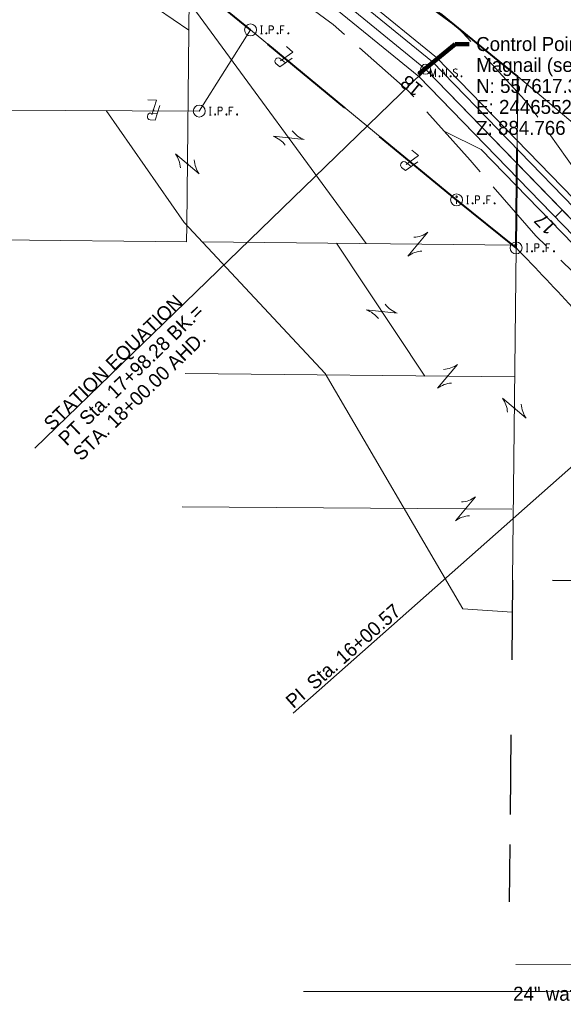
# Model space of a CAD drawing. Header units: feet. Extents: x 2433273 to 2447442, y 555003 to 575201.
# Tile 112 of 226: x 2446352 to 2446624, y 557151 to 557644. Entities that reach past the tile are written whole.
import ezdxf
from ezdxf.enums import TextEntityAlignment as Align

# ---------------------------------------------------------------- set-up
doc = ezdxf.new("R2010")
doc.units = ezdxf.units.FT
doc.header["$LTSCALE"] = 50
doc.header["$MEASUREMENT"] = 0
for name, pattern in [('cl20', [100, 5, -5, 80, -5, 5]), ('cl50', [100, 7.5, -7.5, 70, -7.5, 7.5]), ('constlimit', [0.85, 0.65, -0.1, -0.1]), ('DGN Style 3', [677.930942, 484.236387, -193.694555]), ('fencepr', [1, 0.925, 0.075]), ('rowex', [4.85, 0.8, -0.375, -0.375, 0.8, -0.3, 0.8, -0.3, 0.8, -0.3]), ('rowpr', [5.45, 1, -0.225, -0.225, 4])]:
    doc.linetypes.add(name, pattern=pattern)
for name, color, linetype, lineweight in [('DV_X_Lot_Line', 2, 'DGN Style 3', 0), ('DV_X_Property_Line', 7, 'Continuous', 0), ('DV_X_Property_Line (Construction)', 7, 'Continuous', 0), ('GE_P_CL_50', 7, 'cl50', 13), ('PV_P_Bikeway', 193, 'Continuous', 13), ('RD_P_Fence', 230, 'fencepr', 13), ('RD_X_Text', 7, 'Continuous', 0), ('RD_X_Text (Construction)', 7, 'Continuous', 0), ('RW_P_Const_Limits', 120, 'constlimit', 0), ('RW_P_Fee_RW', 193, 'rowpr', 40), ('RW_X_CL_20', 6, 'cl20', 0), ('RW_X_Fee_RW', 6, 'rowex', 30), ('SV_P_Control_Cells_Set', 7, 'Continuous', 0), ('SV_X_Mon_Cells_Found', 7, 'Continuous', 0), ('SV_X_Text', 7, 'Continuous', 0), ('UT_X_Water', 133, 'Continuous', 0), ('UT_X_Water_Text', 7, 'Continuous', 0)]:
    doc.layers.add(name, color=color, linetype=linetype, lineweight=lineweight)
doc.layers.add('GK_Visualization', color=30, linetype='Continuous', lineweight=13, plot=False)
doc.styles.add('Slanted-Normal LS 0.50', font='font31.shx', dxfattribs={"height": 0.14})
doc.styles.add('Slanted-Normal LS 0.50_0', font='font31.shx')
doc.styles.add('Style-font30', font='font30.shx')
doc.styles.add('Style-font31', font='font31.shx')
doc.dimstyles.new('Dec-0  Slanted', dxfattribs={"dimscale": 50, "dimtxt": 0.14, "dimasz": 0.14, "dimexe": 0.07, "dimexo": 0.07, "dimgap": 0.07, "dimtad": 1, "dimdec": 0, "dimzin": 3, "dimdsep": 46, "dimtxsty": 'Slanted-Normal LS 0.50_0', "dimcen": 0.09, "dimclrd": 97, "dimclre": 97, "dimclrt": 7, "dimadec": 0, "dimazin": 3, "dimtfac": 1, "dimtdec": 0, "dimtofl": 0, "dimtmove": 1, "dimatfit": 1, "dimfxl": 1, "dimtzin": 3, "dimlwd": 0, "dimlwe": 0, "dimarcsym": 0})

# ---------------------------------------------------------------- blocks, each defined once
blk = doc.blocks.new('X_124')
at = {"layer": 'GK_Visualization', "color": 1, "linetype": 'Continuous', "lineweight": 0}
for p, q in [((-0.07, -0.07), (0.07, 0.07)), ((-0.07, 0.07), (0.07, -0.07))]:
    blk.add_line(p, q, dxfattribs=at)
blk = doc.blocks.new('PLM')
at = {"layer": 'DV_X_Property_Line', "color": 7, "linetype": 'Continuous', "lineweight": 0}
blk.add_line((-0.0401, 0.0312), (0.0247, 0.0312), dxfattribs=at)
at = {"layer": 'DV_X_Property_Line', "color": 7, "linetype": 'Continuous', "lineweight": 0, "flags": 128}
for points in [[(-0.0611, -0.0484), (-0.022, 0.0998), (0.0297, 0.0997)], [(0.0133, 0.048), (-0.0263, -0.0998), (0.0611, -0.0998)]]:
    blk.add_lwpolyline(points, dxfattribs=at)
at = {"layer": 'DV_X_Property_Line', "color": 7, "linetype": 'Continuous', "lineweight": 0, "extrusion": (0, 0, -1)}
blk.add_arc((-0.0245, 0.0657), 0.0345, 98.6719, 269.52902, dxfattribs=at)
at = {"layer": 'DV_X_Property_Line (Construction)', "color": 7, "linetype": 'Continuous', "lineweight": 30}
blk.add_point((0, 0), dxfattribs=at)
blk = doc.blocks.new('PLM_1')
at = {"layer": 'DV_X_Property_Line', "color": 7, "linetype": 'Continuous', "lineweight": 0}
blk.add_line((-0.0401, 0.0312), (0.0248, 0.0312), dxfattribs=at)
at = {"layer": 'DV_X_Property_Line', "color": 7, "linetype": 'Continuous', "lineweight": 0, "flags": 128}
for points in [[(-0.0611, -0.0484), (-0.022, 0.0998), (0.0297, 0.0997)], [(0.0133, 0.048), (-0.0262, -0.0998), (0.0611, -0.0998)]]:
    blk.add_lwpolyline(points, dxfattribs=at)
at = {"layer": 'DV_X_Property_Line', "color": 7, "linetype": 'Continuous', "lineweight": 0, "extrusion": (0, 0, -1)}
blk.add_arc((-0.0245, 0.0657), 0.0345, 98.6719, 269.52902, dxfattribs=at)
at = {"layer": 'DV_X_Property_Line (Construction)', "color": 7, "linetype": 'Continuous', "lineweight": 30}
blk.add_point((0, 0), dxfattribs=at)
blk = doc.blocks.new('OHK_20')
at = {"layer": 'DV_X_Property_Line', "color": 2, "linetype": 'Continuous', "lineweight": 0}
blk.add_line((-0.1, -0.12), (0.1, 0.12), dxfattribs=at)
for centre, start, end in [((-0.0581, 0.335), 273.69448, 306.33701), ((0.0581, -0.335), 93.69448, 126.33701)]:
    blk.add_arc(centre, 0.2668, start, end, dxfattribs=at)
at = {"layer": 'DV_X_Property_Line (Construction)', "color": 2, "linetype": 'Continuous', "lineweight": 30}
blk.add_point((0, 0), dxfattribs=at)
blk = doc.blocks.new('OHK_21')
at = {"layer": 'DV_X_Property_Line', "color": 2, "linetype": 'Continuous', "lineweight": 0}
blk.add_line((-0.1, -0.12), (0.1, 0.12), dxfattribs=at)
for centre, start, end in [((-0.0581, 0.335), 273.69448, 306.33701), ((0.0581, -0.335), 93.69448, 126.33701)]:
    blk.add_arc(centre, 0.2668, start, end, dxfattribs=at)
at = {"layer": 'DV_X_Property_Line (Construction)', "color": 2, "linetype": 'Continuous', "lineweight": 30}
blk.add_point((0, 0), dxfattribs=at)
blk = doc.blocks.new('OHK_22')
at = {"layer": 'DV_X_Property_Line', "color": 2, "linetype": 'Continuous', "lineweight": 0}
blk.add_line((-0.1, -0.12), (0.1, 0.12), dxfattribs=at)
for centre, start, end in [((-0.0581, 0.335), 273.69448, 306.33701), ((0.0581, -0.335), 93.69448, 126.33701)]:
    blk.add_arc(centre, 0.2668, start, end, dxfattribs=at)
at = {"layer": 'DV_X_Property_Line (Construction)', "color": 2, "linetype": 'Continuous', "lineweight": 30}
blk.add_point((0, 0), dxfattribs=at)
blk = doc.blocks.new('OHK_27')
at = {"layer": 'DV_X_Property_Line', "color": 2, "linetype": 'Continuous', "lineweight": 0}
blk.add_line((-0.1, -0.12), (0.1, 0.12), dxfattribs=at)
for centre, start, end in [((-0.0581, 0.335), 273.69448, 306.33701), ((0.0581, -0.335), 93.69448, 126.33701)]:
    blk.add_arc(centre, 0.2668, start, end, dxfattribs=at)
at = {"layer": 'DV_X_Property_Line (Construction)', "color": 2, "linetype": 'Continuous', "lineweight": 30}
blk.add_point((0, 0), dxfattribs=at)
blk = doc.blocks.new('OHK_28')
at = {"layer": 'DV_X_Property_Line', "color": 2, "linetype": 'Continuous', "lineweight": 0}
blk.add_line((-0.1, -0.12), (0.1, 0.12), dxfattribs=at)
for centre, start, end in [((-0.0581, 0.335), 273.69448, 306.33701), ((0.0581, -0.335), 93.69448, 126.33701)]:
    blk.add_arc(centre, 0.2668, start, end, dxfattribs=at)
at = {"layer": 'DV_X_Property_Line (Construction)', "color": 2, "linetype": 'Continuous', "lineweight": 30}
blk.add_point((0, 0), dxfattribs=at)
blk = doc.blocks.new('OHK_31')
at = {"layer": 'DV_X_Property_Line', "color": 2, "linetype": 'Continuous', "lineweight": 0}
blk.add_line((-0.1, -0.12), (0.1, 0.12), dxfattribs=at)
for centre, start, end in [((-0.0581, 0.335), 273.69448, 306.33701), ((0.0581, -0.335), 93.69448, 126.33701)]:
    blk.add_arc(centre, 0.2668, start, end, dxfattribs=at)
at = {"layer": 'DV_X_Property_Line (Construction)', "color": 2, "linetype": 'Continuous', "lineweight": 30}
blk.add_point((0, 0), dxfattribs=at)
blk = doc.blocks.new('OHK_38')
at = {"layer": 'DV_X_Property_Line', "color": 2, "linetype": 'Continuous', "lineweight": 0}
blk.add_line((-0.1, -0.12), (0.1, 0.12), dxfattribs=at)
for centre, start, end in [((-0.0581, 0.335), 273.69448, 306.33701), ((0.0581, -0.335), 93.69448, 126.33701)]:
    blk.add_arc(centre, 0.2668, start, end, dxfattribs=at)
at = {"layer": 'DV_X_Property_Line (Construction)', "color": 2, "linetype": 'Continuous', "lineweight": 30}
blk.add_point((0, 0), dxfattribs=at)
blk = doc.blocks.new('IPF_2')
at = {"layer": 'SV_X_Mon_Cells_Found', "color": 7, "linetype": 'Continuous', "lineweight": 0, "flags": 128}
for points in [[(0.1007, 0.04), (0.1184, 0.04)], [(0.1095, -0.04), (0.1095, 0.04)], [(0.1878, -0.04), (0.1878, 0.04), (0.2143, 0.04), (0.217, 0.0394), (0.2209, 0.0381), (0.2225, 0.0368), (0.2242, 0.0356), (0.2264, 0.0324), (0.228, 0.0293), (0.2291, 0.0242), (0.2291, 0.0167), (0.2286, 0.0142), (0.2275, 0.0104), (0.2253, 0.006), (0.2231, 0.0041), (0.2214, 0.0028), (0.2187, 0.0016), (0.2143, 0.0009), (0.1878, 0.0009)], [(0.3383, 0.04), (0.3002, 0.04), (0.3002, -0.04)], [(0.3002, 0.0009), (0.3272, 0.0009)], [(0.1007, -0.04), (0.1184, -0.04)], [(0.1575, -0.0293), (0.1602, -0.0293), (0.1619, -0.0305), (0.1635, -0.0331), (0.1635, -0.0362), (0.1619, -0.0387), (0.1602, -0.04), (0.1575, -0.04), (0.1558, -0.0387), (0.1542, -0.0362), (0.1542, -0.0331), (0.1558, -0.0305), (0.1575, -0.0293)], [(0.2699, -0.0293), (0.2727, -0.0293), (0.2743, -0.0305), (0.276, -0.0331), (0.276, -0.0362), (0.2743, -0.0387), (0.2727, -0.04), (0.2699, -0.04), (0.2683, -0.0387), (0.2666, -0.0362), (0.2666, -0.0331), (0.2683, -0.0305), (0.2699, -0.0293)], [(0.3774, -0.0293), (0.3801, -0.0293), (0.3818, -0.0305), (0.3835, -0.0331), (0.3835, -0.0362), (0.3818, -0.0387), (0.3801, -0.04), (0.3774, -0.04), (0.3757, -0.0387), (0.3741, -0.0362), (0.3741, -0.0331), (0.3757, -0.0305), (0.3774, -0.0293)]]:
    blk.add_lwpolyline(points, dxfattribs=at)
at = {"layer": 'SV_X_Mon_Cells_Found', "color": 7, "linetype": 'Continuous', "lineweight": 0}
blk.add_circle((0, 0), 0.06, dxfattribs=at)
blk = doc.blocks.new('IPF_4')
at = {"layer": 'SV_X_Mon_Cells_Found', "color": 7, "linetype": 'Continuous', "lineweight": 0, "flags": 128}
for points in [[(0.1007, 0.04), (0.1184, 0.04)], [(0.1095, -0.04), (0.1095, 0.04)], [(0.1878, -0.04), (0.1878, 0.04), (0.2143, 0.04), (0.217, 0.0394), (0.2209, 0.0381), (0.2225, 0.0368), (0.2242, 0.0356), (0.2264, 0.0324), (0.228, 0.0293), (0.2291, 0.0242), (0.2291, 0.0167), (0.2286, 0.0142), (0.2275, 0.0104), (0.2253, 0.006), (0.2231, 0.0041), (0.2214, 0.0028), (0.2187, 0.0016), (0.2143, 0.0009), (0.1878, 0.0009)], [(0.3383, 0.04), (0.3002, 0.04), (0.3002, -0.04)], [(0.3002, 0.0009), (0.3272, 0.0009)], [(0.1007, -0.04), (0.1184, -0.04)], [(0.1575, -0.0293), (0.1602, -0.0293), (0.1619, -0.0305), (0.1635, -0.0331), (0.1635, -0.0362), (0.1619, -0.0387), (0.1602, -0.04), (0.1575, -0.04), (0.1558, -0.0387), (0.1542, -0.0362), (0.1542, -0.0331), (0.1558, -0.0305), (0.1575, -0.0293)], [(0.2699, -0.0293), (0.2727, -0.0293), (0.2743, -0.0305), (0.276, -0.0331), (0.276, -0.0362), (0.2743, -0.0387), (0.2727, -0.04), (0.2699, -0.04), (0.2683, -0.0387), (0.2666, -0.0362), (0.2666, -0.0331), (0.2683, -0.0305), (0.2699, -0.0293)], [(0.3774, -0.0293), (0.3801, -0.0293), (0.3818, -0.0305), (0.3835, -0.0331), (0.3835, -0.0362), (0.3818, -0.0387), (0.3801, -0.04), (0.3774, -0.04), (0.3757, -0.0387), (0.3741, -0.0362), (0.3741, -0.0331), (0.3757, -0.0305), (0.3774, -0.0293)]]:
    blk.add_lwpolyline(points, dxfattribs=at)
at = {"layer": 'SV_X_Mon_Cells_Found', "color": 7, "linetype": 'Continuous', "lineweight": 0}
blk.add_circle((0, 0), 0.06, dxfattribs=at)
blk = doc.blocks.new('IPID_6')
at = {"layer": 'SV_X_Mon_Cells_Found', "color": 2, "linetype": 'Continuous', "lineweight": 0}
blk.add_line((0, 0.0058), (0, -0.0383), dxfattribs=at)
at = {"layer": 'SV_X_Mon_Cells_Found', "color": 2, "linetype": 'Continuous', "lineweight": 0, "flags": 128}
for points in [[(0.1015, 0.04), (0.1192, 0.04)], [(0.1103, -0.04), (0.1103, 0.04)], [(0.1886, -0.04), (0.1886, 0.04), (0.2151, 0.04), (0.2178, 0.0394), (0.2217, 0.0381), (0.2233, 0.0368), (0.225, 0.0356), (0.2272, 0.0324), (0.2288, 0.0293), (0.2299, 0.0242), (0.2299, 0.0167), (0.2294, 0.0142), (0.2283, 0.0104), (0.2261, 0.006), (0.2239, 0.0041), (0.2222, 0.0028), (0.2195, 0.0016), (0.2151, 0.0009), (0.1886, 0.0009)], [(0.3391, 0.04), (0.301, 0.04), (0.301, -0.04)], [(0.301, 0.0009), (0.328, 0.0009)], [(0.1015, -0.04), (0.1192, -0.04)], [(0.1583, -0.0293), (0.161, -0.0293), (0.1627, -0.0305), (0.1643, -0.0331), (0.1643, -0.0362), (0.1627, -0.0387), (0.161, -0.04), (0.1583, -0.04), (0.1566, -0.0387), (0.155, -0.0362), (0.155, -0.0331), (0.1566, -0.0305), (0.1583, -0.0293)], [(0.2707, -0.0293), (0.2735, -0.0293), (0.2751, -0.0305), (0.2768, -0.0331), (0.2768, -0.0362), (0.2751, -0.0387), (0.2735, -0.04), (0.2707, -0.04), (0.2691, -0.0387), (0.2674, -0.0362), (0.2674, -0.0331), (0.2691, -0.0305), (0.2707, -0.0293)], [(0.3782, -0.0293), (0.3809, -0.0293), (0.3826, -0.0305), (0.3843, -0.0331), (0.3843, -0.0362), (0.3826, -0.0387), (0.3809, -0.04), (0.3782, -0.04), (0.3765, -0.0387), (0.3749, -0.0362), (0.3749, -0.0331), (0.3765, -0.0305), (0.3782, -0.0293)]]:
    blk.add_lwpolyline(points, dxfattribs=at)
at = {"layer": 'SV_X_Mon_Cells_Found', "color": 2, "linetype": 'Continuous', "lineweight": 0}
for centre, radius in [((0, 0), 0.06), ((0, 0.0326), 0.008)]:
    blk.add_circle(centre, radius, dxfattribs=at)
blk = doc.blocks.new('IPID_7')
at = {"layer": 'SV_X_Mon_Cells_Found', "color": 2, "linetype": 'Continuous', "lineweight": 0}
blk.add_line((0, 0.0058), (0, -0.0383), dxfattribs=at)
at = {"layer": 'SV_X_Mon_Cells_Found', "color": 2, "linetype": 'Continuous', "lineweight": 0, "flags": 128}
for points in [[(0.1015, 0.04), (0.1192, 0.04)], [(0.1103, -0.04), (0.1103, 0.04)], [(0.1886, -0.04), (0.1886, 0.04), (0.2151, 0.04), (0.2178, 0.0394), (0.2217, 0.0381), (0.2233, 0.0368), (0.225, 0.0356), (0.2272, 0.0324), (0.2288, 0.0293), (0.2299, 0.0242), (0.2299, 0.0167), (0.2294, 0.0142), (0.2283, 0.0104), (0.2261, 0.006), (0.2239, 0.0041), (0.2222, 0.0028), (0.2195, 0.0016), (0.2151, 0.0009), (0.1886, 0.0009)], [(0.3391, 0.04), (0.301, 0.04), (0.301, -0.04)], [(0.301, 0.0009), (0.328, 0.0009)], [(0.1015, -0.04), (0.1192, -0.04)], [(0.1583, -0.0293), (0.161, -0.0293), (0.1627, -0.0305), (0.1643, -0.0331), (0.1643, -0.0362), (0.1627, -0.0387), (0.161, -0.04), (0.1583, -0.04), (0.1566, -0.0387), (0.155, -0.0362), (0.155, -0.0331), (0.1566, -0.0305), (0.1583, -0.0293)], [(0.2707, -0.0293), (0.2735, -0.0293), (0.2751, -0.0305), (0.2768, -0.0331), (0.2768, -0.0362), (0.2751, -0.0387), (0.2735, -0.04), (0.2707, -0.04), (0.2691, -0.0387), (0.2674, -0.0362), (0.2674, -0.0331), (0.2691, -0.0305), (0.2707, -0.0293)], [(0.3782, -0.0293), (0.3809, -0.0293), (0.3826, -0.0305), (0.3843, -0.0331), (0.3843, -0.0362), (0.3826, -0.0387), (0.3809, -0.04), (0.3782, -0.04), (0.3765, -0.0387), (0.3749, -0.0362), (0.3749, -0.0331), (0.3765, -0.0305), (0.3782, -0.0293)]]:
    blk.add_lwpolyline(points, dxfattribs=at)
at = {"layer": 'SV_X_Mon_Cells_Found', "color": 2, "linetype": 'Continuous', "lineweight": 0}
for centre, radius in [((0, 0), 0.06), ((0, 0.0326), 0.008)]:
    blk.add_circle(centre, radius, dxfattribs=at)
blk = doc.blocks.new('MNAILS_31')
at = {"layer": 'SV_P_Control_Cells_Set', "linetype": 'Continuous', "lineweight": 0}
h = blk.add_hatch(color=7, dxfattribs=at)
edge = h.paths.add_edge_path()
edge.add_arc((0, 0), 0.0249, 0, 360)
at = {"layer": 'SV_P_Control_Cells_Set', "color": 7, "linetype": 'Continuous', "lineweight": 0, "flags": 128}
for points in [[(0.1045, -0.04), (0.1045, 0.04), (0.1299, -0.04), (0.1541, 0.04), (0.1541, -0.04)], [(0.223, -0.04), (0.223, 0.04), (0.2644, -0.04), (0.2644, 0.04)], [(0.3718, 0.0343), (0.3707, 0.0356), (0.3691, 0.0368), (0.3641, 0.0387), (0.358, 0.04), (0.3536, 0.04), (0.352, 0.04), (0.3448, 0.0381), (0.3388, 0.0343), (0.3349, 0.0293), (0.3338, 0.0242), (0.3338, 0.0204), (0.3349, 0.0154), (0.3393, 0.011), (0.3696, -0.0079), (0.3724, -0.0104), (0.3735, -0.0129), (0.3746, -0.0167), (0.3746, -0.0205), (0.374, -0.0243), (0.3735, -0.0268), (0.3724, -0.03), (0.3713, -0.0325), (0.3702, -0.0344), (0.3685, -0.0362), (0.3669, -0.0375), (0.3647, -0.0388), (0.363, -0.0394), (0.358, -0.04), (0.3503, -0.04), (0.3454, -0.0388), (0.3382, -0.0344), (0.3338, -0.0306)], [(0.1927, -0.0293), (0.1955, -0.0293), (0.1971, -0.0306), (0.1988, -0.0331), (0.1988, -0.0362), (0.1971, -0.0388), (0.1955, -0.04), (0.1927, -0.04), (0.1911, -0.0388), (0.1894, -0.0362), (0.1894, -0.0331), (0.1911, -0.0306), (0.1927, -0.0293)], [(0.3035, -0.0293), (0.3062, -0.0293), (0.3079, -0.0306), (0.3095, -0.0331), (0.3095, -0.0362), (0.3079, -0.0388), (0.3062, -0.04), (0.3035, -0.04), (0.3018, -0.0388), (0.3002, -0.0362), (0.3002, -0.0331), (0.3018, -0.0306), (0.3035, -0.0293)], [(0.4126, -0.0293), (0.4154, -0.0293), (0.417, -0.0306), (0.4187, -0.0331), (0.4187, -0.0362), (0.417, -0.0388), (0.4154, -0.04), (0.4126, -0.04), (0.411, -0.0388), (0.4093, -0.0362), (0.4093, -0.0331), (0.411, -0.0306), (0.4126, -0.0293)]]:
    blk.add_lwpolyline(points, dxfattribs=at)
blk = doc.blocks.new('MNAILS_32')
at = {"layer": 'SV_P_Control_Cells_Set', "linetype": 'Continuous', "lineweight": 0}
h = blk.add_hatch(color=7, dxfattribs=at)
edge = h.paths.add_edge_path()
edge.add_arc((0, 0), 0.0249, 0, 360)
at = {"layer": 'SV_P_Control_Cells_Set', "color": 7, "linetype": 'Continuous', "lineweight": 0, "flags": 128}
for points in [[(0.1045, -0.04), (0.1045, 0.04), (0.1299, -0.04), (0.1541, 0.04), (0.1541, -0.04)], [(0.223, -0.04), (0.223, 0.04), (0.2644, -0.04), (0.2644, 0.04)], [(0.3718, 0.0343), (0.3707, 0.0356), (0.3691, 0.0368), (0.3641, 0.0387), (0.358, 0.04), (0.3536, 0.04), (0.352, 0.04), (0.3448, 0.0381), (0.3388, 0.0343), (0.3349, 0.0293), (0.3338, 0.0242), (0.3338, 0.0204), (0.3349, 0.0154), (0.3393, 0.011), (0.3696, -0.0079), (0.3724, -0.0104), (0.3735, -0.0129), (0.3746, -0.0167), (0.3746, -0.0205), (0.374, -0.0243), (0.3735, -0.0268), (0.3724, -0.03), (0.3713, -0.0325), (0.3702, -0.0344), (0.3685, -0.0362), (0.3669, -0.0375), (0.3647, -0.0388), (0.363, -0.0394), (0.358, -0.04), (0.3503, -0.04), (0.3454, -0.0388), (0.3382, -0.0344), (0.3338, -0.0306)], [(0.1927, -0.0293), (0.1955, -0.0293), (0.1971, -0.0306), (0.1988, -0.0331), (0.1988, -0.0362), (0.1971, -0.0388), (0.1955, -0.04), (0.1927, -0.04), (0.1911, -0.0388), (0.1894, -0.0362), (0.1894, -0.0331), (0.1911, -0.0306), (0.1927, -0.0293)], [(0.3035, -0.0293), (0.3062, -0.0293), (0.3079, -0.0306), (0.3095, -0.0331), (0.3095, -0.0362), (0.3079, -0.0388), (0.3062, -0.04), (0.3035, -0.04), (0.3018, -0.0388), (0.3002, -0.0362), (0.3002, -0.0331), (0.3018, -0.0306), (0.3035, -0.0293)], [(0.4126, -0.0293), (0.4154, -0.0293), (0.417, -0.0306), (0.4187, -0.0331), (0.4187, -0.0362), (0.417, -0.0388), (0.4154, -0.04), (0.4126, -0.04), (0.411, -0.0388), (0.4093, -0.0362), (0.4093, -0.0331), (0.411, -0.0306), (0.4126, -0.0293)]]:
    blk.add_lwpolyline(points, dxfattribs=at)
blk = doc.blocks.new('PLM_14')
at = {"layer": 'RD_X_Text'}
blk.add_line((-0.0401, 0.0312), (0.0248, 0.0312), dxfattribs=at)
at = {"layer": 'RD_X_Text', "flags": 128}
for points in [[(-0.0611, -0.0484), (-0.022, 0.0998), (0.0297, 0.0998)], [(0.0133, 0.048), (-0.0262, -0.0998), (0.0611, -0.0998)]]:
    blk.add_lwpolyline(points, dxfattribs=at)
at = {"layer": 'RD_X_Text', "extrusion": (0, 0, -1)}
blk.add_arc((-0.0245, 0.0657), 0.0345, 98.6719, 269.52902, dxfattribs=at)
at = {"layer": 'RD_X_Text (Construction)'}
blk.add_point((0, 0), dxfattribs=at)

msp = doc.modelspace()

# ---------------------------------------------------------------- linework, layer by layer
at = {"layer": 'DV_X_Lot_Line'}
for p, q in [((2446435.53, 557541.03), (2446437.72, 557748.61)), ((2446300.57, 557732.24), (2446436.56, 557638.8)), ((2446525.44, 557531.86), (2446436.71, 557652.8)), ((2446443.28, 557532.72), (2446600.39, 557531.07)), ((2446510.44, 557532.02), (2446554.74, 557465.55)), ((2446434.75, 557466.81), (2446599.74, 557465.07)), ((2446598.28, 557398.85), (2446433.29, 557399.96))]:
    msp.add_line(p, q, dxfattribs=at)
at = {"layer": 'DV_X_Lot_Line', "flags": 128}
msp.add_lwpolyline([(2446601.33, 557615.54), (2446600.37, 557529.74), (2446598.67, 557363.34)], dxfattribs=at)
at = {"layer": 'DV_X_Property_Line'}
for p, q in [((2446467.48, 557638.9), (2446387.93, 557704.55)), ((2446467.48, 557638.9), (2446441.83, 557598.29)), ((2446467.48, 557638.9), (2446570.64, 557553.74)), ((2446441.83, 557598.29), (2446269.61, 557599.05)), ((2446434.28, 557542.37), (2446395.17, 557598.5)), ((2446570.64, 557553.74), (2446600.37, 557529.74)), ((2446504.84, 557466.74), (2446434.28, 557542.37)), ((2446435.45, 557532.81), (2446435.53, 557541.03)), ((2446435.45, 557532.81), (2446269.18, 557534.56)), ((2446573.7, 557348.85), (2446504.84, 557466.74)), ((2446598.5, 557347.27), (2446573.7, 557348.85))]:
    msp.add_line(p, q, dxfattribs=at)
at = {"layer": 'DV_X_Property_Line', "flags": 128}
msp.add_lwpolyline([(2447167.7, 557202.04), (2447140.35, 557218.25, -0.031019), (2446840.78, 557420.29), (2446791.7, 557459.75), (2446660.8, 557565.41), (2446601.33, 557615.54), (2446437.72, 557748.61)], format="xyb", dxfattribs=at)
at = {"layer": 'DV_X_Property_Line', "extrusion": (0, 0, -1)}
msp.add_arc((-2445600.01, 556550.31), 1400, 135.60559, 139.1961, dxfattribs=at)
at = {"layer": 'GE_P_CL_50'}
for p, q in [((2446555.11, 557619.22), (2446129.32, 557967.36)), ((2446692.77, 557477.3), (2446555.11, 557619.22))]:
    msp.add_line(p, q, dxfattribs=at)
at = {"layer": 'GE_P_CL_50', "linetype": 'Continuous'}
for p, q in [((2446555.11, 557619.22), (2446551.94, 557615.34)), ((2446553.31, 557617.47), (2446359.45, 557429.43)), ((2446623.54, 557548.67), (2446619.95, 557545.19)), ((2446690.89, 557475.64), (2446488.83, 557296.74))]:
    msp.add_line(p, q, dxfattribs=at)
msp.add_circle((2446555.11, 557619.22), 2.5, dxfattribs=at)
at = {"layer": 'GK_Visualization', "color": 1, "flags": 128}
msp.add_lwpolyline([(2446860.24, 557228.39), (2446834.27, 557271.16), (2446779, 557354.5), (2446726.23, 557439.5), (2446692.77, 557477.3), (2446555.11, 557619.22)], dxfattribs=at)
at = {"layer": 'PV_P_Bikeway'}
for p, q in [((2446558.5, 557622.9), (2446280.2, 557850.44)), ((2446551.72, 557615.53), (2446279.79, 557837.86)), ((2446696.43, 557480.7), (2446558.5, 557622.9)), ((2446689.18, 557473.82), (2446551.52, 557615.73)), ((2446689.1, 557473.9), (2446551.72, 557615.53))]:
    msp.add_line(p, q, dxfattribs=at)
at = {"layer": 'RD_P_Fence'}
for p, q in [((2446560.53, 557625.12), (2446502.11, 557672.88)), ((2446698.63, 557482.74), (2446560.53, 557625.12)), ((2446582.98, 557578.99), (2446565.08, 557587.9)), ((2446686.94, 557471.81), (2446582.98, 557578.99))]:
    msp.add_line(p, q, dxfattribs=at)
at = {"layer": 'RW_P_Const_Limits'}
for p, q in [((2446508.84, 557641.61), (2446468.51, 557671.28)), ((2446571.8, 557639.63), (2446531.5, 557669.34)), ((2446546.33, 557608.48), (2446508.84, 557641.61)), ((2446606.53, 557601.82), (2446571.8, 557639.63)), ((2446577.44, 557573.61), (2446546.33, 557608.48)), ((2446635.74, 557560.5), (2446606.53, 557601.82)), ((2446610.27, 557535.79), (2446577.44, 557573.61)), ((2446645.98, 557500.78), (2446610.27, 557535.79))]:
    msp.add_line(p, q, dxfattribs=at)
at = {"layer": 'RW_P_Fee_RW'}
for p, q in [((2446467.48, 557638.9), (2446436.83, 557664.2)), ((2446570.64, 557553.74), (2446467.48, 557638.9)), ((2446600.37, 557529.74), (2446601.33, 557615.54)), ((2446600.37, 557529.74), (2446570.64, 557553.74))]:
    msp.add_line(p, q, dxfattribs=at)
at = {"layer": 'RW_P_Fee_RW', "flags": 128}
msp.add_lwpolyline([(2446601.33, 557615.54), (2446437.72, 557748.61)], dxfattribs=at)
at = {"layer": 'RW_X_CL_20'}
msp.add_line((2446600.32, 557170.83), (2447129, 557167.3), dxfattribs=at)
msp.add_line((2446600.32, 557170.83), (2447129, 557167.3), dxfattribs=at)
at = {"layer": 'RW_X_Fee_RW'}
for p, q in [((2446598.67, 557363.33), (2446596.97, 557202.19)), ((2446658.67, 557362.7), (2446598.67, 557363.33))]:
    msp.add_line(p, q, dxfattribs=at)
at = {"layer": 'UT_X_Water'}
msp.add_line((2446614.89, 557157.23), (2446493.98, 557157.23), dxfattribs=at)
at = {"layer": 'UT_X_Water', "flags": 128}
msp.add_lwpolyline([(2447151.64, 557154.56), (2446614.89, 557157.23)], dxfattribs=at)

# ---------------------------------------------------------------- block references
at = {"layer": 'DV_X_Property_Line', "color": 7, "linetype": 'Continuous', "lineweight": 0, "xscale": 50.00000000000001, "yscale": 50.00000000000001, "zscale": 50.00000000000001}
for name, p, rotation in [('PLM_1', (2446484.48, 557624.86), 139.4367835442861), ('PLM', (2446418.89, 557598.76), 177.8548847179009)]:
    msp.add_blockref(name, p, dxfattribs=dict(at, rotation=rotation))
at = {"layer": 'DV_X_Property_Line', "color": 2, "linetype": 'Continuous', "lineweight": 30, "xscale": 50.00000000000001, "yscale": 50.00000000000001, "zscale": 50.00000000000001}
for name, p, rotation in [('OHK_28', (2446486.59, 557584.81), 303.6833333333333), ('OHK_31', (2446435.86, 557571.81), 89.61691666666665), ('OHK_22', (2446551.24, 557531.59), 179.6169166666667), ('OHK_27', (2446533.19, 557497.89), 303.6833333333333), ('OHK_21', (2446566.08, 557465.43), 179.6169166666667), ('OHK_38', (2446599.55, 557449.43), 89.61691666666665), ('OHK_20', (2446575.06, 557399.01), 179.6169166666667)]:
    msp.add_blockref(name, p, dxfattribs=dict(at, rotation=rotation))
at = {"layer": 'GK_Visualization', "color": 1, "linetype": 'Continuous', "lineweight": 0}
msp.add_blockref('X_124', (2446555.11, 557619.22), dxfattribs=at)
at = {"layer": 'RD_X_Text', "xscale": 50, "yscale": 50, "zscale": 50, "rotation": 140.4632524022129}
msp.add_blockref('PLM_14', (2446547.35, 557572.97), dxfattribs=at)
at = {"layer": 'SV_P_Control_Cells_Set', "color": 7, "linetype": 'Continuous', "lineweight": 0, "xscale": 50, "yscale": 50, "zscale": 50}
for name, p in [('MNAILS_31', (2446552.37, 557617.37)), ('MNAILS_32', (2446552.37, 557617.39))]:
    msp.add_blockref(name, p, dxfattribs=at)
at = {"layer": 'SV_X_Mon_Cells_Found', "color": 7, "linetype": 'Continuous', "lineweight": 0, "xscale": 50, "yscale": 50, "zscale": 50}
for name, p in [('IPF_4', (2446467.48, 557638.9)), ('IPF_2', (2446441.83, 557598.29))]:
    msp.add_blockref(name, p, dxfattribs=at)
at = {"layer": 'SV_X_Mon_Cells_Found', "color": 2, "linetype": 'Continuous', "lineweight": 0, "xscale": 50, "yscale": 50, "zscale": 50}
for name, p in [('IPID_7', (2446570.64, 557553.74)), ('IPID_6', (2446600.37, 557529.74))]:
    msp.add_blockref(name, p, dxfattribs=at)

# ---------------------------------------------------------------- texts
at = {"layer": 'GE_P_CL_50', "linetype": 'Continuous', "style": 'Style-font31'}
for s, rotation, p in [('18', 140.7295, (2446550.19, 557613.55)), ('17', 134.127, (2446617.5, 557544.12))]:
    msp.add_text(s, height=7, rotation=rotation, dxfattribs=at).set_placement(p, align=Align.CENTER)
msp.add_text('PI  Sta. 16+00.57', height=7, rotation=41.5207, dxfattribs=at).set_placement((2446488.98, 557298.63))
at = {"layer": 'GE_P_CL_50', "linetype": 'Continuous', "insert": (2446390.15, 557415.04), "char_height": 7, "attachment_point": 7, "rotation": 44.127, "line_spacing_factor": 0.9, "style": 'Style-font31'}
msp.add_mtext('\\PSTATION EQUATION\\PPT Sta. 17+98.28 BK.=\\PSTA. 18+00.00 AHD.\\P\\P', dxfattribs=at)
at = {"layer": 'GK_Visualization', "color": 1, "style": 'Style-font30'}
msp.add_text('MJT105', height=0.14, dxfattribs=at).set_placement((2446555.11, 557619.22), align=Align.RIGHT)
at = {"layer": 'SV_X_Text', "insert": (2446580.42, 557635.36), "char_height": 7, "attachment_point": 1, "line_spacing_factor": 0.9, "style": 'Slanted-Normal LS 0.50'}
msp.add_mtext('Control Point #106\\PMagnail (set)\\PN: 557617.389\\PE: 2446552.368\\PZ: 884.766', dxfattribs=at)
at = {"layer": 'UT_X_Water_Text', "style": 'Slanted-Normal LS 0.50'}
msp.add_text('24" water \'QL-D\'', height=7, rotation=359.9461, dxfattribs=at).set_placement((2446632.8, 557152.6), align=Align.CENTER)

# ---------------------------------------------------------------- leaders
at = {"layer": 'SV_X_Text', "color": 97, "linetype": 'Continuous', "lineweight": 0, "annotation_type": 0, "has_hookline": 1, "hookline_direction": 0, "text_width": 102.06}
msp.add_leader([(2446552.37, 557617.37), (2446569.92, 557631.86), (2446576.92, 557631.86)], dimstyle='Dec-0  Slanted', override={"dimtad": 0, "dimclrd": 0, "dimlwd": 65534}, dxfattribs=at)

doc.saveas('drawing.dxf')
